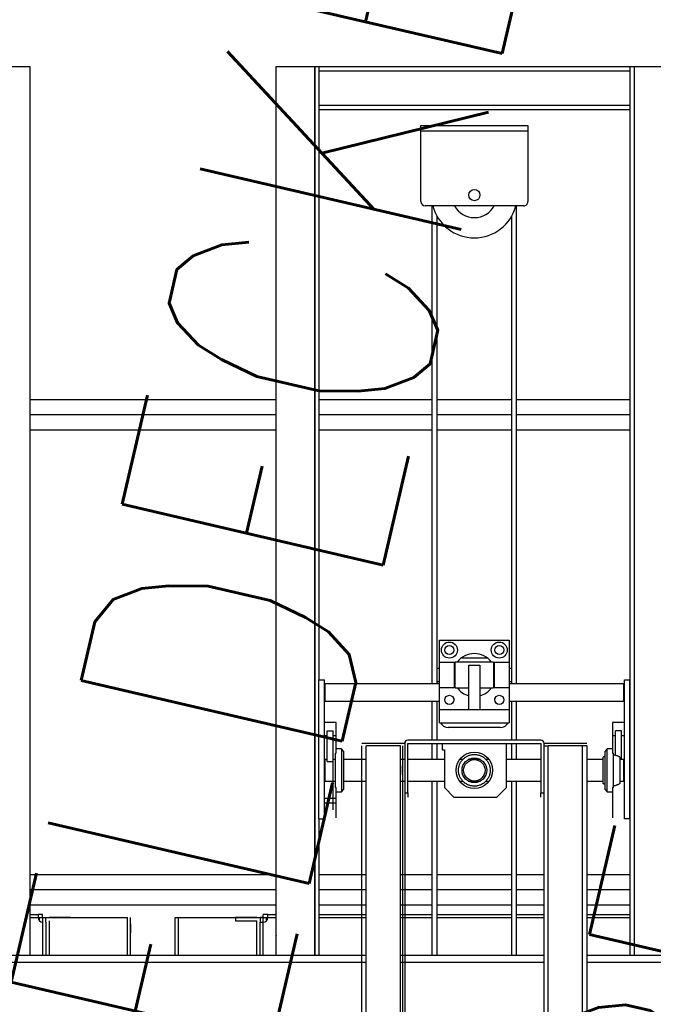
# Model space of a CAD drawing. Extents: x 34560 to 100229, y -303284 to -152113.
# Tile 11 of 74: x 87416 to 88007, y -298946 to -298027. Entities that reach past the tile are written whole.
import ezdxf

# ---------------------------------------------------------------- set-up
doc = ezdxf.new("R2010")
doc.units = 0
doc.header["$LTSCALE"] = 100
doc.linetypes.add('A_AGEG-_-____-A-$0$VERDECKT2', pattern=[4.762499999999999, 3.175, -1.5875])
doc.linetypes.add('ATPI1189A__GEG-_-FOE_-A-$0$SLD_SOLID', pattern=[0])
for name, color, linetype in [('A_AGEG-_-____-A-$0$A3-DECK-HOE', 5, 'A_AGEG-_-____-A-$0$VERDECKT2'), ('ATPI1189A__GEG-_-FOE_-A-$0$71', 7, 'CONTINUOUS'), ('BITO_BUILDING', 8, 'CONTINUOUS')]:
    doc.layers.add(name, color=color, linetype=linetype)
doc.styles.add('A_AGEG-_-____-A-$0$NORMAL', font='romans.shx', dxfattribs={"width": 0.75})

# ---------------------------------------------------------------- blocks, each defined once
blk = doc.blocks.new('EG-A-008 GR')
at = {"layer": 'ATPI1189A__GEG-_-FOE_-A-$0$71', "color": 56, "linetype": 'ATPI1189A__GEG-_-FOE_-A-$0$SLD_SOLID'}
for p, q in [((841.9732964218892, 426.1936924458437), (845.5713188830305, 426.1936924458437)), ((845.5713188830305, 426.1936924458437), (845.5713188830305, 343.1935093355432)), ((868.5724175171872, 343.1935093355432), (868.5724175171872, 426.1936924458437)), ((868.5724175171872, 426.1936924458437), (872.171202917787, 426.1936924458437)), ((872.171202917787, 426.1936924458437), (872.171202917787, 343.1935093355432)), ((872.171202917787, 426.1936924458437), (872.5717461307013, 426.1936924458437)), ((872.1719658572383, 343.1935093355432), (872.1719658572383, 426.1936924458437)), ((872.5717461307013, 426.1936924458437), (901.5718376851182, 426.1936924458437)), ((872.5717461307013, 368.9533970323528), (872.5717461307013, 426.1936924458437)), ((872.5717461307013, 425.7935307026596), (901.5718376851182, 425.7935307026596)), ((901.5718376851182, 426.1936924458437), (901.973143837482, 426.1936924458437)), ((901.5718376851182, 426.1936924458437), (901.5718376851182, 343.1935093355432)), ((901.973143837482, 426.1936924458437), (905.5711662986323, 426.1936924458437)), ((901.973143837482, 426.1936924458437), (901.973143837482, 343.1935093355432)), ((872.5717461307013, 422.5937626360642), (901.5718376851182, 422.5937626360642)), ((872.5717461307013, 422.1936008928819), (901.5718376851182, 422.1936008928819)), ((882.0718682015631, 420.6936619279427), (892.0717156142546, 420.6936619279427)), ((882.0718682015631, 420.1924107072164), (882.0718682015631, 420.6936619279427)), ((882.0718682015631, 413.5926029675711), (882.0718682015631, 420.1924107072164)), ((882.0718682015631, 420.1924107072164), (892.0717156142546, 420.1924107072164)), ((892.0717156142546, 420.6936619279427), (892.0717156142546, 420.1924107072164)), ((892.0717156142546, 420.1924107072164), (892.0717156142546, 413.5926029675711)), ((891.6719353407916, 413.1924412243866), (882.4716484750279, 413.1924412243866)), ((883.1445610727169, 368.5532352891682), (883.1445610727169, 413.1924412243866)), ((890.9997856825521, 368.5532352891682), (890.9997856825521, 413.1924412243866)), ((883.5946953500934, 369.9940464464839), (883.5946953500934, 412.2158787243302)), ((890.5496514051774, 412.2158787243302), (890.5496514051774, 369.9940464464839)), ((868.5724175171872, 395.0814030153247), (845.5713188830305, 395.0814030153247)), ((883.1445610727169, 395.0814030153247), (872.5717461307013, 395.0814030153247)), ((890.5496514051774, 395.0814030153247), (883.5946953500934, 395.0814030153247)), ((901.5718376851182, 395.0814030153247), (890.9997856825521, 395.0814030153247)), ((868.5724175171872, 393.6672947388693), (845.5713188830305, 393.6672947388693)), ((883.1445610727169, 393.6672947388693), (872.5717461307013, 393.6672947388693)), ((890.5496514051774, 393.6672947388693), (883.5946953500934, 393.6672947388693)), ((901.5718376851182, 393.6672947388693), (890.9997856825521, 393.6672947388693)), ((868.5724175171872, 392.2531864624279), (845.5713188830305, 392.2531864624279)), ((883.1445610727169, 392.2531864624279), (872.5717461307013, 392.2531864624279)), ((890.5496514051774, 392.2531864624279), (883.5946953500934, 392.2531864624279)), ((901.5718376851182, 392.2531864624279), (890.9997856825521, 392.2531864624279)), ((883.8197624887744, 370.5937168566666), (883.8197624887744, 372.6437351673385)), ((883.8197624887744, 372.6437351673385), (890.3200066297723, 372.6437351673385)), ((890.3200066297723, 372.6437351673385), (890.3200066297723, 370.5937168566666)), ((883.8197624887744, 370.5937168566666), (885.2197563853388, 370.5937168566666)), ((883.8197624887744, 368.1938908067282), (883.8197624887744, 370.5937168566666)), ((885.2197563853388, 368.1938908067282), (885.2197563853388, 370.5937168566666)), ((888.8696587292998, 370.5937168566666), (885.2701103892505, 370.5937168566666)), ((885.2701103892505, 369.3939945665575), (885.2701103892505, 370.5937168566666)), ((885.8827507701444, 371.0030338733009), (888.2577812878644, 371.0030338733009)), ((888.8696587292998, 370.5937168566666), (888.8696587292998, 369.3939945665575)), ((888.9200127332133, 370.5937168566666), (890.3200066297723, 370.5937168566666)), ((888.9200127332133, 370.5937168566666), (888.9200127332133, 368.1938908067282)), ((890.3200066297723, 370.5937168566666), (890.3200066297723, 368.1938908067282)), ((883.8197624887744, 369.9940464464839), (883.5702812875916, 369.9940464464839)), ((883.5702812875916, 369.9940464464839), (883.5702812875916, 368.7939426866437)), ((885.2197563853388, 370.1538822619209), (885.2701103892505, 370.2656528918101)), ((885.2701103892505, 369.9940464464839), (885.2197563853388, 369.9940464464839)), ((886.5701592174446, 366.1335728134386), (886.5701592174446, 370.3030369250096)), ((886.5701592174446, 370.3030369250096), (887.5703728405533, 370.3030369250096)), ((887.5703728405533, 370.3030369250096), (887.5703728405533, 366.1335728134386)), ((888.8696587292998, 370.2656528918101), (888.9200127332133, 370.1538822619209)), ((888.9200127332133, 369.9940464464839), (888.8696587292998, 369.9940464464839)), ((890.5702507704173, 369.9940464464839), (890.3200066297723, 369.9940464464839)), ((890.5702507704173, 368.7939426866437), (890.5702507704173, 369.9940464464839)), ((872.5702202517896, 355.9532902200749), (872.5702202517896, 368.9533970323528)), ((872.5702202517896, 368.9533970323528), (873.0699455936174, 368.9533970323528)), ((873.0699455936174, 355.9532902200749), (873.0699455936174, 368.9533970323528)), ((883.5702812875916, 368.7939426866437), (883.8197624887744, 368.7939426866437)), ((883.5946953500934, 368.5532352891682), (883.5946953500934, 368.7939426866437)), ((885.2197563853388, 368.7939426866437), (885.2701103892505, 368.7939426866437)), ((885.2456963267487, 368.5734531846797), (885.2701103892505, 368.6249515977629)), ((885.2701103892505, 368.1938908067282), (885.2701103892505, 369.3939945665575)), ((888.8696587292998, 369.3939945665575), (888.8696587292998, 368.1938908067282)), ((888.8696587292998, 368.7939426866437), (888.9200127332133, 368.7939426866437)), ((888.9200127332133, 368.634106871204), (888.8696587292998, 368.5219547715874)), ((888.8696587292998, 368.6249515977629), (888.8940727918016, 368.5734531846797)), ((890.3200066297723, 368.7939426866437), (890.5702507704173, 368.7939426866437)), ((890.5496514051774, 368.7939426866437), (890.5496514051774, 368.5532352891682)), ((901.0698235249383, 355.9532902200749), (901.0698235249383, 368.9533970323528)), ((901.0698235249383, 368.9533970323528), (901.5703118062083, 368.9533970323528)), ((901.5703118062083, 355.9532902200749), (901.5703118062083, 368.9533970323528)), ((883.8197624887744, 368.5532352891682), (873.1202995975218, 368.5532352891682)), ((873.1202995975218, 368.5532352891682), (873.1202995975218, 366.9533512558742)), ((885.2197563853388, 368.1938908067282), (883.8197624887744, 368.1938908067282)), ((883.8197624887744, 366.1438724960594), (883.8197624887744, 368.1938908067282)), ((885.2701103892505, 368.1938908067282), (886.5701592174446, 368.1938908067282)), ((887.5703728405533, 368.1938908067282), (888.8696587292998, 368.1938908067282)), ((890.3200066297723, 368.1938908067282), (888.9200127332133, 368.1938908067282)), ((901.0202324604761, 368.5532352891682), (890.3200066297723, 368.5532352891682)), ((890.3200066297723, 368.1938908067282), (890.3200066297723, 366.1438724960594)), ((901.0202324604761, 366.9533512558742), (901.0202324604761, 368.5532352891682)), ((873.1202995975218, 366.9533512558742), (883.8197624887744, 366.9533512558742)), ((883.1445610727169, 363.2931492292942), (883.1445610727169, 366.9533512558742)), ((883.5946953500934, 363.2931492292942), (883.5946953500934, 366.9533512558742)), ((890.3200066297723, 366.9533512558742), (901.0202324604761, 366.9533512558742)), ((890.5496514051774, 366.9533512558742), (890.5496514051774, 363.2931492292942)), ((890.9997856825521, 363.2931492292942), (890.9997856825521, 366.9533512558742)), ((883.8197624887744, 366.1335728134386), (883.8197624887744, 366.1438724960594)), ((886.5701592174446, 366.1438724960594), (883.8197624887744, 366.1438724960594)), ((886.5701592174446, 366.1335728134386), (883.8197624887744, 366.1335728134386)), ((883.8197624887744, 364.9338505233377), (883.8197624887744, 366.1335728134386)), ((887.5703728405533, 366.1335728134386), (886.5701592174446, 366.1335728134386)), ((890.3200066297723, 366.1438724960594), (887.5703728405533, 366.1438724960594)), ((890.3200066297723, 366.1335728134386), (887.5703728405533, 366.1335728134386)), ((890.3200066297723, 366.1438724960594), (890.3200066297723, 366.1335728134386)), ((890.3200066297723, 366.1335728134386), (890.3200066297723, 364.9338505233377)), ((874.1701042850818, 364.9430057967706), (873.0699455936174, 364.9430057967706)), ((874.1701042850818, 363.7429020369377), (874.1701042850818, 364.9430057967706)), ((883.8197624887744, 364.9338505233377), (890.3200066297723, 364.9338505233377)), ((901.0698235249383, 364.9430057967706), (899.9696648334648, 364.9430057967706)), ((899.9696648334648, 364.9430057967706), (899.9696648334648, 363.7429020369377)), ((873.3453667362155, 361.3243839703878), (873.3453667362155, 364.1674778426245)), ((873.3453667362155, 364.1674778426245), (873.8946831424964, 364.1674778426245)), ((873.8946831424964, 361.3243839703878), (873.8946831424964, 364.1674778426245)), ((889.5196831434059, 364.5031712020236), (884.6200859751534, 364.5031712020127)), ((900.2450859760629, 363.7429020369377), (900.2450859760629, 364.1674778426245)), ((900.7951653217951, 364.1674778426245), (900.2450859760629, 364.1674778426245)), ((900.7951653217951, 363.7429020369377), (900.7951653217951, 364.1674778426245)), ((873.0699455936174, 363.7429020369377), (873.3453667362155, 363.7429020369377)), ((873.8946831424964, 363.7429020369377), (874.1701042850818, 363.7429020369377)), ((874.1701042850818, 362.0930454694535), (874.1701042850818, 363.7429020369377)), ((893.2702934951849, 363.2931492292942), (880.8702385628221, 363.2931492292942)), ((899.9696648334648, 363.7429020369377), (900.2450859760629, 363.7429020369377)), ((899.9696648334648, 363.7429020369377), (899.9696648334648, 362.0930454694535)), ((900.2450859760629, 361.8920109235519), (900.2450859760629, 363.7429020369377)), ((900.7951653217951, 363.7429020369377), (901.0698235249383, 363.7429020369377)), ((900.7951653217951, 361.4929935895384), (900.7951653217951, 363.7429020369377)), ((874.6698296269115, 362.4928257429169), (874.1701042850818, 362.4928257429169)), ((874.8697197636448, 362.2929356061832), (874.6698296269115, 362.4928257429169)), ((874.6698296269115, 362.4928257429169), (874.6698296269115, 358.4931156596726)), ((874.8697197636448, 362.2929356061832), (874.8697197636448, 358.6930057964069)), ((876.9708550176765, 362.9936954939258), (876.5710747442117, 362.9936954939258)), ((876.5710747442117, 209.593655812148), (876.5710747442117, 362.7934238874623)), ((880.1713860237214, 362.9936954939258), (876.9708550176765, 362.9936954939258)), ((876.9708550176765, 209.593655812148), (876.9708550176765, 362.7934238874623)), ((880.1713860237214, 362.7934238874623), (876.9708550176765, 362.7934238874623)), ((880.5688774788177, 362.9936954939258), (880.1713860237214, 362.9936954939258)), ((880.1713860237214, 209.593655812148), (880.1713860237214, 362.7934238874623)), ((880.3712761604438, 362.7934238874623), (880.3712761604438, 209.593655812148)), ((880.5688774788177, 362.9921696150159), (880.5688774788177, 358.393552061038)), ((880.8687126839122, 358.393552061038), (880.8687126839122, 362.9921696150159)), ((880.8702385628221, 362.992932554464), (893.2702934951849, 362.992932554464)), ((883.1445610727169, 361.4929935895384), (883.1445610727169, 362.992932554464)), ((883.5946953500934, 361.4929935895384), (883.5946953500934, 362.992932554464)), ((884.0700066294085, 362.8929874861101), (884.1699516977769, 362.992932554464)), ((884.0700066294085, 362.8929874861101), (884.0700066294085, 362.3928806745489)), ((884.0700066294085, 362.3928806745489), (884.2698967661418, 362.3928806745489)), ((884.2698967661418, 362.3928806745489), (884.2698967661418, 358.8928959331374)), ((889.9698174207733, 362.992932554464), (890.0697624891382, 362.8929874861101)), ((890.0697624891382, 358.8928959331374), (890.0697624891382, 362.8929874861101)), ((890.5496514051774, 362.992932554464), (890.5496514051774, 361.4929935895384)), ((890.9997856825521, 361.4929935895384), (890.9997856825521, 362.992932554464)), ((893.2710564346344, 362.9921696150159), (893.2710564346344, 358.393552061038)), ((893.9706719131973, 362.9936954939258), (893.5708916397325, 362.9936954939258)), ((893.5708916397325, 358.393552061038), (893.5708916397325, 362.9921696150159)), ((893.5708916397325, 362.7934238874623), (893.9706719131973, 362.7934238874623)), ((897.1712029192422, 362.9936954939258), (893.9706719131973, 362.9936954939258)), ((897.1712029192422, 362.7934238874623), (893.9706719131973, 362.7934238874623)), ((893.9706719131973, 209.593655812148), (893.9706719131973, 362.7934238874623)), ((897.5709831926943, 362.9936954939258), (897.1712029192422, 362.9936954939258)), ((897.5709831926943, 362.7934238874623), (897.1712029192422, 362.7934238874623)), ((897.1712029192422, 209.593655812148), (897.1712029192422, 362.7934238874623)), ((897.5709831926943, 362.7934238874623), (897.5709831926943, 209.593655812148)), ((899.469939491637, 362.4928257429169), (899.2700493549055, 362.2929356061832)), ((899.2700493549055, 360.4931614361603), (899.2700493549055, 362.2929356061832)), ((899.9696648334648, 362.4928257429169), (899.469939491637, 362.4928257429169)), ((899.469939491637, 358.4931156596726), (899.469939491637, 362.4928257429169)), ((873.3453667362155, 361.4929935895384), (873.1202995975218, 361.4929935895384)), ((873.1202995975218, 361.4929935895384), (873.1202995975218, 359.4929478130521)), ((873.3453667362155, 361.3243839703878), (873.8946831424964, 361.3243839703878)), ((874.0953362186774, 361.4929935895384), (873.8946831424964, 361.4929935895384)), ((873.8946831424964, 359.6615574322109), (873.8946831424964, 361.3243839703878)), ((874.0953362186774, 362.0930454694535), (874.1701042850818, 362.0930454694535)), ((874.0953362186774, 362.0930454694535), (874.0953362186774, 358.8928959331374)), ((876.9708550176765, 361.4929935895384), (874.8697197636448, 361.4929935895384)), ((880.5688774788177, 361.4929935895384), (880.1713860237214, 361.4929935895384)), ((884.2698967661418, 361.4929935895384), (880.8687126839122, 361.4929935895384)), ((885.9865105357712, 361.4929935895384), (885.6950676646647, 361.4929935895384)), ((887.6382744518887, 361.4929935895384), (886.5022576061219, 361.4929935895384)), ((888.4447014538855, 361.4929935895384), (888.1540215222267, 361.4929935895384)), ((893.2710564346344, 361.4929935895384), (890.0697624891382, 361.4929935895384)), ((899.0701592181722, 361.4929935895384), (897.5709831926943, 361.4929935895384)), ((899.0701592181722, 361.6986057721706), (899.0701592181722, 360.4931614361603)), ((899.9696648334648, 362.0930454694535), (900.0451958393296, 362.0930454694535)), ((900.0451958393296, 358.8928959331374), (900.0451958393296, 362.0930454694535)), ((901.0202324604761, 361.4929935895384), (900.6700432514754, 361.4929935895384)), ((901.0202324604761, 359.4929478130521), (901.0202324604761, 361.4929935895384)), ((880.3712761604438, 360.0685856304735), (880.3712761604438, 360.9185001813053)), ((899.0701592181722, 360.4931614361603), (899.0701592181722, 359.2854282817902)), ((899.2700493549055, 358.6930057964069), (899.2700493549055, 360.4931614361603)), ((873.1202995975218, 359.4929478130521), (874.0953362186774, 359.4929478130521)), ((873.8946831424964, 356.818463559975), (873.8946831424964, 359.6615574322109)), ((874.8697197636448, 359.4929478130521), (876.9708550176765, 359.4929478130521)), ((880.1713860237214, 359.4929478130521), (880.5688774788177, 359.4929478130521)), ((880.8687126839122, 359.4929478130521), (884.2698967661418, 359.4929478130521)), ((883.1445610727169, 343.1935093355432), (883.1445610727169, 359.4929478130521)), ((883.5946953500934, 343.1935093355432), (883.5946953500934, 359.4929478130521)), ((885.6950676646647, 359.4929478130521), (885.9865105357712, 359.4929478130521)), ((886.5022576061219, 359.4929478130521), (887.6382744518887, 359.4929478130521)), ((888.1540215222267, 359.4929478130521), (888.4447014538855, 359.4929478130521)), ((890.0697624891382, 359.4929478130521), (893.2710564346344, 359.4929478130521)), ((890.5496514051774, 359.4929478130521), (890.5496514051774, 343.1935093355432)), ((890.9997856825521, 343.1935093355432), (890.9997856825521, 359.4929478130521)), ((897.5709831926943, 359.4929478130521), (899.0701592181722, 359.4929478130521)), ((900.6700432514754, 359.4929478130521), (901.0202324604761, 359.4929478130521)), ((874.1701042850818, 358.8928959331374), (874.0953362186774, 358.8928959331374)), ((874.1701042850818, 357.2430393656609), (874.1701042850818, 358.8928959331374)), ((874.1701042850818, 358.4931156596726), (874.6698296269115, 358.4931156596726)), ((874.6698296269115, 358.4931156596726), (874.8697197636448, 358.6930057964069)), ((884.2698967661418, 358.8928959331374), (885.1701653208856, 357.9930088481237)), ((889.1702568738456, 357.9930088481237), (890.0697624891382, 358.8928959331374)), ((899.2700493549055, 358.6930057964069), (899.469939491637, 358.4931156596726)), ((899.469939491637, 358.4931156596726), (899.9696648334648, 358.4931156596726)), ((900.0451958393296, 358.8928959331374), (899.9696648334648, 358.8928959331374)), ((899.9696648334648, 358.8928959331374), (899.9696648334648, 357.2430393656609)), ((874.1701042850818, 357.8678867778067), (873.0699455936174, 357.8678867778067)), ((880.5688774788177, 358.393552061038), (880.5688774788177, 357.9937717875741)), ((880.5688774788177, 358.393552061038), (880.8687126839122, 358.393552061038)), ((880.5711662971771, 358.393552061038), (880.5711662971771, 214.3936893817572)), ((880.8687126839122, 358.393552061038), (880.8687126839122, 357.9937717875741)), ((885.1701653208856, 357.9930088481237), (889.1702568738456, 357.9930088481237)), ((893.2710564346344, 358.393552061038), (893.5708916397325, 358.393552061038)), ((893.2710564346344, 357.9937717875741), (893.2710564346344, 358.393552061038)), ((893.5708916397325, 357.9937717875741), (893.5708916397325, 358.393552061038)), ((893.5708916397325, 213.9935276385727), (893.5708916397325, 357.9937717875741)), ((873.0699455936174, 357.4478886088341), (874.1701042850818, 357.4478886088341)), ((874.1701042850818, 356.0429356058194), (874.1701042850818, 357.2430393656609)), ((899.9696648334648, 357.2430393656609), (899.9696648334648, 356.0429356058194)), ((872.5702202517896, 355.9532902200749), (873.0699455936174, 355.9532902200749)), ((872.5717461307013, 343.1935093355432), (872.5717461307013, 355.9532902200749)), ((901.5703118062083, 355.9532902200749), (901.0698235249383, 355.9532902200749)), ((868.5724175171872, 350.734021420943), (845.5713188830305, 350.734021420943)), ((876.9708550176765, 350.734021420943), (872.5717461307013, 350.734021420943)), ((883.1445610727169, 350.734021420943), (880.1713860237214, 350.734021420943)), ((890.5496514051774, 350.734021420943), (883.5946953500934, 350.734021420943)), ((893.5708916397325, 350.734021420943), (890.9997856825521, 350.734021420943)), ((901.5718376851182, 350.734021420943), (897.5709831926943, 350.734021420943)), ((868.5724175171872, 349.3199131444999), (845.5713188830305, 349.3199131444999)), ((876.9708550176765, 349.3199131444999), (872.5717461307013, 349.3199131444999)), ((883.1445610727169, 349.3199131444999), (880.1713860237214, 349.3199131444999)), ((890.5496514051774, 349.3199131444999), (883.5946953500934, 349.3199131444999)), ((893.5708916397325, 349.3199131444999), (890.9997856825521, 349.3199131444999)), ((901.5718376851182, 349.3199131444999), (897.5709831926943, 349.3199131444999)), ((868.5724175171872, 347.9058048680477), (845.5713188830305, 347.9058048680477)), ((876.9708550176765, 347.9058048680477), (872.5717461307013, 347.9058048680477)), ((883.1445610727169, 347.9058048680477), (880.1713860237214, 347.9058048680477)), ((890.5496514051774, 347.9058048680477), (883.5946953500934, 347.9058048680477)), ((893.5708916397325, 347.9058048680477), (890.9997856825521, 347.9058048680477)), ((901.5718376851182, 347.9058048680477), (897.5709831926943, 347.9058048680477)), ((845.5713188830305, 347.0436832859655), (846.3472283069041, 347.0436832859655)), ((845.5713188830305, 346.7423222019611), (846.3472283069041, 346.7423222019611)), ((846.3472283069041, 347.0436832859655), (846.3472283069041, 346.7423222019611)), ((846.7721855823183, 347.0436832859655), (846.3472283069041, 347.0436832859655)), ((846.3472283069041, 346.743466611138), (846.7721855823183, 346.743466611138)), ((846.4731133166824, 346.440579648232), (846.4731133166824, 346.7480442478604)), ((846.4830315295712, 346.4310429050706), (846.4830315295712, 346.7480442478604)), ((846.7721855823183, 346.743466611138), (846.7721855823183, 347.0436832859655)), ((846.7729485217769, 346.7423222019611), (846.7729485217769, 346.317364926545)), ((846.7729485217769, 346.7423222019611), (847.0727837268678, 346.7423222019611)), ((846.7889702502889, 346.7480442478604), (854.683104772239, 346.7480442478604)), ((847.0727837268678, 346.317364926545), (847.0727837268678, 346.7423222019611)), ((849.3722832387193, 346.743466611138), (847.3741448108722, 346.743466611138)), ((854.683104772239, 343.1935093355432), (854.683104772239, 346.7480442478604)), ((854.9928581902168, 343.1935093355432), (854.9928581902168, 346.7480442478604)), ((859.15087820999, 346.7480442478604), (859.4613945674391, 346.7480442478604)), ((859.15087820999, 343.1935093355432), (859.15087820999, 346.7480442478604)), ((859.4507134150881, 346.7480442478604), (859.4613945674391, 346.7480442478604)), ((859.4613945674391, 346.7480442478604), (867.3555290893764, 346.7480442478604)), ((859.4613945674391, 343.1935093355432), (859.4613945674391, 346.7480442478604)), ((864.7714531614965, 346.743466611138), (864.7714531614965, 346.4436314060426)), ((866.7703545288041, 346.743466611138), (864.7714531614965, 346.743466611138)), ((867.0709526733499, 346.7423222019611), (867.0709526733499, 346.317364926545)), ((867.3707878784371, 346.7423222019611), (867.0709526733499, 346.7423222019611)), ((867.3707878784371, 346.317364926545), (867.3707878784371, 346.7423222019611)), ((867.7972710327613, 347.0436832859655), (867.3723137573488, 347.0436832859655)), ((867.3723137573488, 346.743466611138), (867.3723137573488, 347.0436832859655)), ((867.3723137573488, 346.743466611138), (867.7972710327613, 346.743466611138)), ((867.6607048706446, 346.7480442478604), (867.6607048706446, 346.4310429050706)), ((867.6713860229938, 346.440579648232), (867.6713860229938, 346.7480442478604)), ((867.7972710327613, 347.0436832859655), (868.5724175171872, 347.0436832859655)), ((867.7972710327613, 346.8151829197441), (867.7972710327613, 347.0436832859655)), ((867.7972710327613, 346.7423222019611), (867.7972710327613, 346.8151829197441)), ((867.7972710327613, 346.7423222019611), (868.5724175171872, 346.7423222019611)), ((872.5717461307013, 347.0436832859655), (876.9708550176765, 347.0436832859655)), ((872.5717461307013, 346.7423222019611), (876.9708550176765, 346.7423222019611)), ((880.1713860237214, 347.0436832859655), (883.1445610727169, 347.0436832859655)), ((880.1713860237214, 346.7423222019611), (883.1445610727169, 346.7423222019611)), ((883.5946953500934, 347.0436832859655), (890.5496514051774, 347.0436832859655)), ((883.5946953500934, 346.7423222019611), (890.5496514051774, 346.7423222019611)), ((890.9997856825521, 347.0436832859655), (893.5708916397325, 347.0436832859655)), ((890.9997856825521, 346.7423222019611), (893.5708916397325, 346.7423222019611)), ((897.5709831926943, 347.0436832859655), (901.5718376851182, 347.0436832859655)), ((897.5709831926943, 346.7423222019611), (901.5718376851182, 346.7423222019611)), ((846.7721855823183, 346.317364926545), (846.7721855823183, 343.1935093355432)), ((846.7729485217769, 346.317364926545), (846.7729485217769, 343.1935093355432)), ((847.0727837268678, 346.317364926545), (847.0727837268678, 343.1935093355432)), ((847.3733818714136, 346.4424869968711), (847.3733818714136, 343.1935093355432)), ((854.9928581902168, 346.1731693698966), (854.9928581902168, 345.3243992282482)), ((864.7714531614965, 346.4436314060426), (866.7703545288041, 346.4436314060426)), ((866.7711174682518, 343.1935093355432), (866.7711174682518, 346.4424869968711)), ((867.0709526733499, 343.1935093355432), (867.0709526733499, 346.317364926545)), ((867.0709526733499, 346.317364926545), (867.3723137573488, 346.317364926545)), ((867.3723137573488, 343.1935093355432), (867.3723137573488, 346.317364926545)), ((868.5724175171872, 345.0676701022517), (868.5708916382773, 345.0424931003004)), ((876.9708550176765, 343.1935093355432), (837.5711357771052, 343.1935093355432)), ((893.5708916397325, 343.1935093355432), (880.1713860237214, 343.1935093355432)), ((907.5860893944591, 343.1935093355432), (897.5709831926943, 343.1935093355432)), ((876.9708550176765, 342.5534031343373), (837.5711357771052, 342.5534031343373)), ((893.5708916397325, 342.5534031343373), (880.1713860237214, 342.5534031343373)), ((931.5713799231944, 342.5534031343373), (897.5709831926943, 342.5534031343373))]:
    blk.add_line(p, q, dxfattribs=at)
for points in [[(885.2197563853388, 368.634106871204), (885.2289116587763, 368.6131260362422), (885.2289116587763, 368.6131260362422), (885.2701103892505, 368.5219547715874)], [(885.1426995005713, 367.2184727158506), (885.1594841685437, 367.1604893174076), (885.1594841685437, 367.1604893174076), (885.1602471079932, 367.1589634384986)], [(888.979522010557, 367.1589634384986), (888.9802849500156, 367.1604893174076), (888.9802849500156, 367.1604893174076), (888.9970696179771, 367.2184727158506)], [(880.8687126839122, 362.9921696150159), (880.8687126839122, 362.9925510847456), (880.8687126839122, 362.9925510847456), (880.8694756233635, 362.9925510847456), (880.8694756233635, 362.9925510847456), (880.8694756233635, 362.992932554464), (880.8694756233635, 362.992932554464), (880.8702385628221, 362.992932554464)], [(893.2702934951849, 362.992932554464), (893.2710564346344, 362.9925510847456), (893.2710564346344, 362.9925510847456), (893.2710564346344, 362.9921696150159)]]:
    blk.add_lwpolyline(points, dxfattribs=at)
for centre, radius in [((887.0717220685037, 414.192394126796), 0.5248471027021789), ((884.7450681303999, 371.7187582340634), 0.7501041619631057), ((889.3951840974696, 371.7187582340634), 0.7501041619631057), ((884.7450309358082, 371.7188947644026), 0.4249476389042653), ((889.3951469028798, 371.718894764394), 0.4249476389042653), ((884.7449174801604, 367.0690677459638), 0.4249709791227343), ((889.3950334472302, 367.069067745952), 0.4249709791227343), ((887.0700336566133, 360.4930971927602), 1.700053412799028), ((887.0700468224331, 360.4930525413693), 1.150141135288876), ((887.070191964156, 360.4931751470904), 0.9999221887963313)]:
    blk.add_circle(centre, radius, dxfattribs=at)
for centre, radius, start, end in [((882.473018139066, 413.5935900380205), 0.4011511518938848, 180.1409818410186, 269.8043726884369), ((887.0717919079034, 414.1929115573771), 4.000193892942, 194.4837528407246, 345.5162471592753), ((887.0723605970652, 414.193949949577), 2.101285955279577, 208.4646886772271, 269.9948950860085), ((887.071999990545, 414.1926455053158), 2.099981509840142, 270.0047306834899, 331.5564980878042), ((891.6718737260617, 413.5922832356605), 0.3998420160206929, 270.0088291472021, 0.04581632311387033), ((887.0698845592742, 369.3944277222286), 1.999480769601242, 36.85559541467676, 143.1444045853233), ((887.0701908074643, 369.3939504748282), 2.000188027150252, 216.8679946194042, 255.5229439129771), ((887.0689773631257, 369.3943290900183), 2.000895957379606, 284.5121606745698, 323.1336562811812), ((884.6199412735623, 365.3027422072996), 0.7995710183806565, 207.4750298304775, 270.010369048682), ((889.519827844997, 365.3027422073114), 0.799571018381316, 269.989630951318, 332.5249701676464), ((880.870387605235, 362.9916386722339), 0.3015105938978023, 90.02832239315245, 179.8991053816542), ((893.2706831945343, 362.9929400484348), 0.3002094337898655, 359.8529605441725, 90.0743751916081), ((846.7724681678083, 346.742604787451), 0.4252399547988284, 180.0380748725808, 269.9619251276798), ((867.3720311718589, 346.742604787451), 0.4252399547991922, 270.0380748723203, 359.9619251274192)]:
    blk.add_arc(centre, radius, start, end, dxfattribs=at)
for points in [[(886.8005669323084, 359.0382358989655), (886.935073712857, 359.0219021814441), (887.0698845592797, 359.013440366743), (887.2049994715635, 359.0190493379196), (887.3392021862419, 359.0382358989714), (887.4788498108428, 359.07143025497), (887.6146233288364, 359.1175816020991), (887.7504468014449, 359.179325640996), (887.8793633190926, 359.2545292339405), (888.0025783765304, 359.3445545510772), (888.1158745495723, 359.446789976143), (888.2181068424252, 359.5600979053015), (888.308135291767, 359.6833012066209), (888.3834820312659, 359.81239164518), (888.4454643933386, 359.9484226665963), (888.4918543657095, 360.0842200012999), (888.5248100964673, 360.2238438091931), (888.543163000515, 360.3579330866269), (888.5492241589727, 360.4931614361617), (888.5431456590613, 360.6281982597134), (888.5248100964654, 360.7620975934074), (888.4918547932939, 360.9017217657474), (888.4454643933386, 361.0375187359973), (888.3834804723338, 361.1735477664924), (888.3081352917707, 361.3026401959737), (888.2181128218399, 361.4258513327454), (888.1158745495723, 361.5391514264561), (888.0025560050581, 361.6413574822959), (887.879363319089, 361.7314121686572), (887.7504702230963, 361.8068021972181), (887.6146233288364, 361.8687412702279), (887.478830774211, 361.914897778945), (887.3392021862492, 361.9477055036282), (887.2050958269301, 361.9662574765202), (887.069884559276, 361.9725010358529), (886.9346732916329, 361.9662574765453), (886.8005669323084, 361.9477055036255), (886.6609383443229, 361.914897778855), (886.5251457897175, 361.8687412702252), (886.3892988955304, 361.8068021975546), (886.2604057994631, 361.7314121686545), (886.1372131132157, 361.6413574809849), (886.023894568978, 361.539151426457), (885.9216562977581, 361.4258513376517), (885.8316338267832, 361.3026401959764), (885.7562886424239, 361.1735477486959), (885.6943047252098, 361.037518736), (885.647914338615, 360.9017218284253), (885.6149590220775, 360.7620975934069), (885.5966234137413, 360.6281980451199), (885.5905449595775, 360.4931614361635), (885.5966062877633, 360.3579338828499), (885.614959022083, 360.2238438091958), (885.6479140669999, 360.0842167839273), (885.6943047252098, 359.9484226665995), (885.756289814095, 359.8124044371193), (885.8316338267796, 359.6833012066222), (885.9216517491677, 359.5600485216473), (886.023894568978, 359.4467899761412), (886.1372301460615, 359.3447394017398), (886.2604057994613, 359.2545292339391), (886.3891796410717, 359.1786563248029), (886.5251457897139, 359.1175816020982), (886.6614227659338, 359.0737920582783), (886.8005669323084, 359.0382358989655)], [(899.2700493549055, 361.8088505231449), (899.234221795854, 361.794456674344), (899.1990959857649, 361.7787144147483), (899.1332634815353, 361.7410905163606), (899.0701592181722, 361.6982243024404)], [(900.6700432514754, 361.6986057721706), (900.6307250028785, 361.7255203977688), (900.5906975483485, 361.7512485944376), (900.5041243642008, 361.7977772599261), (900.413695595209, 361.8370792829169), (900.3189488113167, 361.871919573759), (900.2221977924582, 361.8996403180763), (900.1341485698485, 361.9172113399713), (900.0451958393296, 361.9309208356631)], [(900.6700432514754, 359.2854282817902), (900.6700432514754, 359.2846236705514), (900.6700432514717, 359.2839024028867), (900.6700432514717, 359.2825994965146), (900.6700432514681, 359.2829835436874), (900.6700432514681, 359.2847718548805), (900.6700432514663, 359.2876817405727), (900.6700432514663, 359.2914305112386), (900.6700432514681, 359.2957354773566), (900.6700432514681, 359.3003139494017), (900.6700432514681, 359.3048832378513), (900.6700432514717, 359.3157738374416), (900.6700432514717, 359.324919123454), (900.6700432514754, 359.3326304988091), (900.6700432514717, 359.3392193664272), (900.6700432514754, 359.344997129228), (900.6700432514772, 359.3502751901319), (900.6700432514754, 359.3553649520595), (900.6700432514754, 359.3605778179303), (900.6700432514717, 359.3724837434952), (900.6700432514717, 359.3858492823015), (900.6700432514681, 359.4002994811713), (900.6700432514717, 359.4154593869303), (900.6700432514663, 359.4309540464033), (900.6700432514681, 359.4464085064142), (900.6700432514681, 359.4772532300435), (900.6700432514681, 359.5068763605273), (900.6700432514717, 359.5358294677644), (900.6700432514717, 359.5646641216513), (900.6700432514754, 359.6112224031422), (900.6700432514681, 359.6584221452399), (900.6700432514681, 359.7058079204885), (900.6700432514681, 359.7898902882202), (900.6700432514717, 359.8736546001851), (900.6700432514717, 359.9638245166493), (900.6700432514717, 360.0540897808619), (900.6700432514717, 360.1530962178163), (900.6700432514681, 360.2520725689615), (900.6700432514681, 360.3726107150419), (900.6700432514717, 360.4931614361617), (900.6700432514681, 360.5931112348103), (900.6700432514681, 360.6930515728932), (900.6700432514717, 360.7931735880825), (900.6700432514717, 360.8933231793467), (900.6700432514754, 360.9851114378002), (900.6700432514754, 361.0768101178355), (900.6700432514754, 361.1624899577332), (900.6700432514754, 361.2484714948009), (900.6700432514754, 361.2973698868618), (900.6700432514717, 361.3460900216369), (900.6700432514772, 361.3941929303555), (900.6700432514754, 361.4245649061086), (900.6700432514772, 361.4550509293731), (900.6700432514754, 361.4861977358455), (900.6700432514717, 361.5185520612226), (900.6700432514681, 361.5350344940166), (900.6700432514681, 361.5515615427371), (900.6700432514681, 361.5677517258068), (900.6700432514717, 361.5832235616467), (900.6700432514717, 361.5975955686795), (900.6700432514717, 361.610486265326), (900.6700432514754, 361.6157887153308), (900.6700432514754, 361.6209464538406), (900.6700432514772, 361.6261981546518), (900.6700432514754, 361.6317824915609), (900.6700432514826, 361.6379381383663), (900.6700432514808, 361.6449037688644), (900.6700432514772, 361.6529180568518), (900.6700432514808, 361.6622196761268), (900.6700432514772, 361.6730473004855), (900.6700432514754, 361.6782963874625), (900.6700432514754, 361.6836187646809), (900.6700432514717, 361.6887475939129), (900.6700432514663, 361.6934160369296), (900.6700432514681, 361.6973572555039), (900.6700432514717, 361.7003044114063), (900.6700432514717, 361.7019906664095), (900.6700432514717, 361.7021491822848), (900.6700432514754, 361.7005131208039), (900.6700432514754, 361.6996097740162), (900.6700432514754, 361.6986057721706)], [(899.0709221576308, 359.2869541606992), (899.1097206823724, 359.2599604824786), (899.1495049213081, 359.2346928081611), (899.2087845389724, 359.2037723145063), (899.2700493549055, 359.1763279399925)], [(900.0451958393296, 359.0573093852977), (900.0910790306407, 359.0620106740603), (900.1367485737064, 359.0679905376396), (900.2407693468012, 359.0903857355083), (900.3427422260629, 359.1221592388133), (900.4439049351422, 359.1607984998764), (900.5411064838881, 359.2076084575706), (900.6059329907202, 359.2461172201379), (900.6692803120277, 359.2873356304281)]]:
    blk.add_spline(points, degree=3, dxfattribs=at)
at = {"layer": 'A_AGEG-_-____-A-$0$A3-DECK-HOE', "char_height": 25, "width": 617.431339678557, "attachment_point": 1, "rotation": 76.90245116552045, "style": 'A_AGEG-_-____-A-$0$NORMAL'}
for s, insert in [('UK PANEELDECKE +8.00', (817.7919022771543, 228.7908979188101)), ('7 STK. BRE', (867.7622670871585, 216.0135087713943))]:
    blk.add_mtext(s, dxfattribs=dict(at, insert=insert))

msp = doc.modelspace()

# ---------------------------------------------------------------- block references
at = {"layer": 'BITO_BUILDING', "color": 6, "xscale": 10, "yscale": 10, "zscale": 10}
msp.add_blockref('EG-A-008 GR', (78969.31879721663, -302332.7662943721), dxfattribs=at)

doc.saveas('drawing.dxf')
